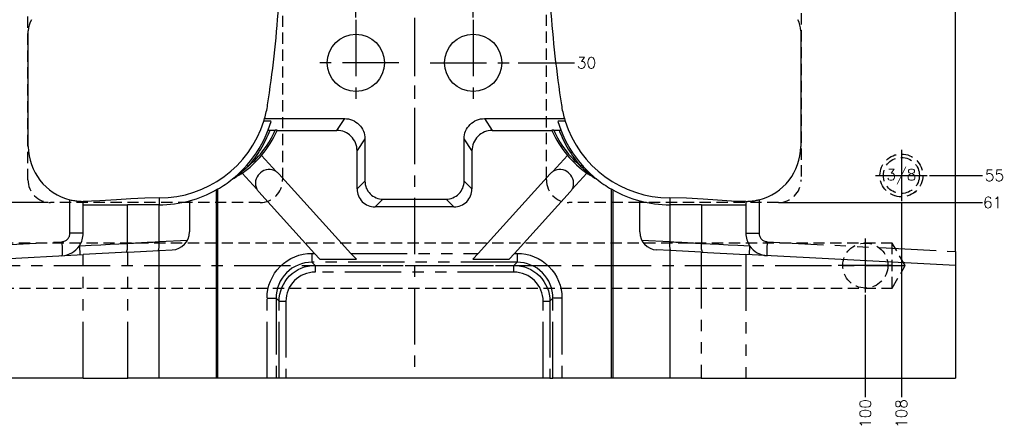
# Model space of a CAD drawing. Extents: x 2651 to 11825, y -3833 to 1075.
# Tile 19 of 256: x 3328 to 3547, y -3684 to -3594. Entities that reach past the tile are written whole.
import ezdxf
from ezdxf.enums import TextEntityAlignment as Align

# ---------------------------------------------------------------- set-up
doc = ezdxf.new("R2010")
doc.units = 0
doc.header["$LTSCALE"] = 10
for name, pattern in [('CENTER', [2, 1.25, -0.25, 0.25, -0.25]), ('HIDDEN', [0.375, 0.25, -0.125]), ('PHANTOM', [2.5, 1.25, -0.25, 0.25, -0.25, 0.25, -0.25])]:
    doc.linetypes.add(name, pattern=pattern)
doc.layers.get('0').update_dxf_attribs({"linetype": 'CONTINUOUS'})
doc.layers.get('Defpoints').update_dxf_attribs({"linetype": 'CONTINUOUS'})
for name, color, linetype in [('101', 7, 'CONTINUOUS'), ('CEN', 1, 'CENTER'), ('COOL', 150, 'HIDDEN'), ('DIM', 3, 'CONTINUOUS'), ('HIDDEN', 6, 'HIDDEN'), ('LAYER_102', 7, 'CONTINUOUS'), ('TEXT', 4, 'CONTINUOUS')]:
    doc.layers.add(name, color=color, linetype=linetype)
doc.styles.get("Standard").update_dxf_attribs({"font": 'romans.shx'})
doc.dimstyles.new('1-1', dxfattribs={"dimtxt": 2.5, "dimasz": 2.5, "dimexe": 1, "dimexo": 0.5, "dimtad": 0, "dimrnd": 1.38778e-17, "dimzin": 9, "dimdsep": 46, "dimtxsty": 'Standard', "dimblk": 'CLOSED', "dimcen": 0, "dimclrd": 3, "dimclre": 3, "dimclrt": 3, "dimazin": 2, "dimtfac": 0.75, "dimtofl": 0, "dimtmove": 0, "dimatfit": 3, "dimfxl": 0, "dimtolj": 1, "dimarcsym": 0})

# ---------------------------------------------------------------- blocks, each defined once
blk = doc.blocks.new('*U588', base_point=(2710.72, -3725.4))
for radius in [4.76, 4]:
    blk.add_circle((2710.72, -3725.4), radius)
at = {"layer": 'CEN'}
for p, q in [((2710.72, -3719.68), (2710.72, -3731.12)), ((2705, -3725.4), (2716.43, -3725.4))]:
    blk.add_line(p, q, dxfattribs=at)
blk = doc.blocks.new('*D671')
at = {"layer": 'Defpoints', "color": 0}
for p in [(3415.68, -3573.36), (3289.68, -3628.36), (3301.97, -3628.36)]:
    blk.add_point(p, dxfattribs=at)
at = {"layer": 'DIM', "color": 3, "lineweight": -2}
blk.add_line((3301.47, -3628.36), (3289.68, -3628.36), dxfattribs=at)
at = {"layer": 'DIM', "color": 3, "insert": (3287.04, -3628.36), "char_height": 2.5, "attachment_point": 5}
blk.add_mtext('\\A1;55', dxfattribs=at)
blk = doc.blocks.new('_Closed')
at = {"color": 0, "linetype": 'ByBlock', "lineweight": -2}
for p, q in [((-1, 0.167), (0, 0)), ((-1, 0.167), (-1, -0.167)), ((0, 0), (-1, -0.167)), ((0, 0), (-1, 0))]:
    blk.add_line(p, q, dxfattribs=at)
blk = doc.blocks.new('*D672')
at = {"layer": 'Defpoints', "color": 0}
for p in [(3415.68, -3573.36), (3289.68, -3648.36), (3295.68, -3648.36)]:
    blk.add_point(p, dxfattribs=at)
at = {"layer": 'DIM', "color": 3, "lineweight": -2}
blk.add_line((3295.18, -3648.36), (3289.68, -3648.36), dxfattribs=at)
at = {"layer": 'DIM', "color": 3, "insert": (3287.04, -3648.36), "char_height": 2.5, "attachment_point": 5}
blk.add_mtext('\\A1;75', dxfattribs=at)
blk = doc.blocks.new('*D673')
at = {"layer": 'Defpoints', "color": 0}
for p in [(3415.68, -3573.36), (3289.68, -3673.36), (3295.68, -3673.36)]:
    blk.add_point(p, dxfattribs=at)
at = {"layer": 'DIM', "color": 3, "lineweight": -2}
blk.add_line((3295.18, -3673.36), (3289.68, -3673.36), dxfattribs=at)
at = {"layer": 'DIM', "color": 3, "insert": (3286.02, -3673.36), "char_height": 2.5, "attachment_point": 5}
blk.add_mtext('\\A1;100', dxfattribs=at)
blk = doc.blocks.new('*D674')
at = {"layer": 'Defpoints', "color": 0}
for p in [(3415.68, -3573.36), (3315.68, -3654.36), (3315.68, -3677.56)]:
    blk.add_point(p, dxfattribs=at)
at = {"layer": 'DIM', "color": 3, "lineweight": -2}
blk.add_line((3315.68, -3654.86), (3315.68, -3677.56), dxfattribs=at)
at = {"layer": 'DIM', "color": 3, "insert": (3315.68, -3681.22), "char_height": 2.5, "attachment_point": 5, "rotation": 90}
blk.add_mtext('\\A1;100', dxfattribs=at)
blk = doc.blocks.new('*D675')
at = {"layer": 'Defpoints', "color": 0}
for p in [(3415.68, -3573.36), (3307.68, -3634.08), (3307.68, -3677.56)]:
    blk.add_point(p, dxfattribs=at)
at = {"layer": 'DIM', "color": 3, "lineweight": -2}
blk.add_line((3307.68, -3634.58), (3307.68, -3677.56), dxfattribs=at)
at = {"layer": 'DIM', "color": 3, "insert": (3307.68, -3681.22), "char_height": 2.5, "attachment_point": 5, "rotation": 90}
blk.add_mtext('\\A1;108', dxfattribs=at)
blk = doc.blocks.new('*D676')
at = {"layer": 'Defpoints', "color": 0}
for p in [(3415.68, -3573.36), (3515.68, -3654.36), (3515.68, -3677.56)]:
    blk.add_point(p, dxfattribs=at)
at = {"layer": 'DIM', "color": 3, "lineweight": -2}
blk.add_line((3515.68, -3654.86), (3515.68, -3677.56), dxfattribs=at)
at = {"layer": 'DIM', "color": 3, "insert": (3515.68, -3681.22), "char_height": 2.5, "attachment_point": 5, "rotation": 90}
blk.add_mtext('\\A1;100', dxfattribs=at)
blk = doc.blocks.new('*D677')
at = {"layer": 'Defpoints', "color": 0}
for p in [(3415.68, -3573.36), (3523.68, -3634.08), (3523.68, -3677.56)]:
    blk.add_point(p, dxfattribs=at)
at = {"layer": 'DIM', "color": 3, "lineweight": -2}
blk.add_line((3523.68, -3634.58), (3523.68, -3677.56), dxfattribs=at)
at = {"layer": 'DIM', "color": 3, "insert": (3523.68, -3681.22), "char_height": 2.5, "attachment_point": 5, "rotation": 90}
blk.add_mtext('\\A1;108', dxfattribs=at)
blk = doc.blocks.new('*D679')
at = {"layer": 'Defpoints', "color": 0}
for p in [(3415.68, -3573.36), (3529.4, -3628.36), (3541.68, -3628.36)]:
    blk.add_point(p, dxfattribs=at)
at = {"layer": 'DIM', "color": 3, "lineweight": -2}
blk.add_line((3529.9, -3628.36), (3541.68, -3628.36), dxfattribs=at)
at = {"layer": 'DIM', "color": 3, "insert": (3544.33, -3628.36), "char_height": 2.5, "attachment_point": 5}
blk.add_mtext('\\A1;55', dxfattribs=at)
blk = doc.blocks.new('*D793')
at = {"layer": 'Defpoints', "color": 0}
for p in [(3415.68, -3573.36), (3438.21, -3603.36), (3451.18, -3603.36)]:
    blk.add_point(p, dxfattribs=at)
at = {"layer": 'DIM', "color": 3, "lineweight": -2}
blk.add_line((3438.71, -3603.36), (3451.18, -3603.36), dxfattribs=at)
at = {"layer": 'DIM', "color": 3, "insert": (3453.83, -3603.36), "char_height": 2.5, "attachment_point": 5}
blk.add_mtext('\\A1;30', dxfattribs=at)
blk = doc.blocks.new('*D789')
at = {"layer": 'Defpoints', "color": 0}
for p in [(3402.68, -3467.36), (3415.68, -3573.36), (3402.68, -3593.83)]:
    blk.add_point(p, dxfattribs=at)
at = {"layer": 'DIM', "color": 3, "lineweight": -2}
blk.add_line((3402.68, -3593.33), (3402.68, -3467.36), dxfattribs=at)
at = {"layer": 'DIM', "color": 3, "insert": (3402.68, -3464.89), "char_height": 2.5, "attachment_point": 5, "rotation": 90}
blk.add_mtext('\\A1;13', dxfattribs=at)
blk = doc.blocks.new('*D790')
at = {"layer": 'Defpoints', "color": 0}
for p in [(3428.68, -3467.36), (3415.68, -3573.36), (3428.68, -3593.83)]:
    blk.add_point(p, dxfattribs=at)
at = {"layer": 'DIM', "color": 3, "lineweight": -2}
blk.add_line((3428.68, -3593.33), (3428.68, -3467.36), dxfattribs=at)
at = {"layer": 'DIM', "color": 3, "insert": (3428.68, -3464.89), "char_height": 2.5, "attachment_point": 5, "rotation": 90}
blk.add_mtext('\\A1;13', dxfattribs=at)
blk = doc.blocks.new('*D3398')
at = {"layer": 'Defpoints', "color": 0}
for p in [(3415.68, -3573.36), (3496.43, -3634.36), (3541.68, -3634.36)]:
    blk.add_point(p, dxfattribs=at)
at = {"layer": 'DIM', "color": 3, "lineweight": -2}
blk.add_line((3496.93, -3634.36), (3541.68, -3634.36), dxfattribs=at)
at = {"layer": 'DIM', "color": 3, "insert": (3543.92, -3634.36), "char_height": 2.5, "attachment_point": 5}
blk.add_mtext('\\A1;61', dxfattribs=at)
blk = doc.blocks.new('*D3399')
at = {"layer": 'Defpoints', "color": 0}
for p in [(3415.68, -3573.36), (3289.68, -3634.36), (3334.93, -3634.36)]:
    blk.add_point(p, dxfattribs=at)
at = {"layer": 'DIM', "color": 3, "lineweight": -2}
blk.add_line((3334.43, -3634.36), (3289.68, -3634.36), dxfattribs=at)
at = {"layer": 'DIM', "color": 3, "insert": (3287.45, -3634.36), "char_height": 2.5, "attachment_point": 5}
blk.add_mtext('\\A1;61', dxfattribs=at)

msp = doc.modelspace()

# ---------------------------------------------------------------- linework, layer by layer
at = {"layer": '101', "color": 7, "linetype": 'Continuous'}
for centre in [(3402.684, -3603.358), (3428.684, -3603.358)]:
    msp.add_circle(centre, 6.35, dxfattribs=at)
at = {"layer": 'CEN'}
for p, q in [((3415.684, -3473.358), (3415.684, -3673.358)), ((3402.684, -3593.83), (3402.684, -3612.886)), ((3415.684, -3593.83), (3415.684, -3612.886)), ((3428.684, -3593.83), (3428.684, -3612.886)), ((3412.212, -3603.358), (3393.156, -3603.358)), ((3419.156, -3603.358), (3438.212, -3603.358))]:
    msp.add_line(p, q, dxfattribs=at)
at = {"layer": 'COOL', "color": 1, "linetype": 'CENTER'}
for p, q in [((3515.684, -3642.358), (3515.684, -3654.358)), ((3295.684, -3648.358), (3524.55, -3648.358)), ((3521.684, -3648.358), (3509.684, -3648.358))]:
    msp.add_line(p, q, dxfattribs=at)
at = {"layer": 'COOL'}
msp.add_line((3521.663, -3653.358), (3521.663, -3643.358), dxfattribs=at)
msp.add_lwpolyline([(3309.278, -3653.358), (3521.663, -3653.358), (3524.55, -3648.358), (3521.663, -3643.358), (3309.278, -3643.358)], dxfattribs=at)
msp.add_circle((3515.684, -3648.358), 5, dxfattribs=at)
at = {"layer": 'LAYER_102', "color": 0, "linetype": 'Continuous'}
for p, q in [((3535.684, -3645.262), (3535.684, -3501.454)), ((3330.015, -3621.935), (3330.015, -3596.28)), ((3501.353, -3596.28), (3501.353, -3621.935)), ((3382.264, -3616.287), (3382.43, -3615.738)), ((3382.43, -3615.738), (3400.19, -3615.738)), ((3383.22, -3618.263), (3383.864, -3616.369)), ((3431.179, -3615.738), (3448.939, -3615.738)), ((3447.504, -3616.369), (3448.148, -3618.263)), ((3448.939, -3615.738), (3449.104, -3616.287)), ((3383.628, -3618.283), (3384.806, -3618.283)), ((3385.197, -3618.358), (3385.22, -3618.304)), ((3385.197, -3618.358), (3398.444, -3618.358)), ((3432.925, -3618.358), (3446.171, -3618.358)), ((3446.148, -3618.304), (3446.171, -3618.358)), ((3446.562, -3618.283), (3447.74, -3618.283)), ((3404.684, -3620.236), (3404.684, -3629.614)), ((3426.684, -3629.614), (3426.684, -3620.236)), ((3402.938, -3631.36), (3402.938, -3622.856)), ((3428.43, -3622.856), (3428.43, -3631.36)), ((3385.007, -3627.505), (3381.76, -3623.921)), ((3449.609, -3623.921), (3446.361, -3627.505)), ((3377.461, -3627.815), (3380.709, -3631.399)), ((3377.928, -3626.706), (3378.545, -3626.024)), ((3378.55, -3626.029), (3377.932, -3626.709)), ((3381.344, -3627.93), (3381.492, -3627.795)), ((3450.024, -3627.93), (3449.876, -3627.795)), ((3450.659, -3631.399), (3453.907, -3627.815)), ((3375.326, -3629.124), (3375.382, -3629.079)), ((3375.382, -3629.079), (3375.514, -3628.971)), ((3401.584, -3645.65), (3385.588, -3627.997)), ((3445.78, -3627.997), (3429.784, -3645.65)), ((3456.043, -3629.124), (3455.986, -3629.079)), ((3371.986, -3631.418), (3371.719, -3631.571)), ((3371.719, -3631.571), (3371.719, -3673.358)), ((3371.986, -3631.418), (3371.986, -3673.358)), ((3381.142, -3632.026), (3393.487, -3645.65)), ((3437.881, -3645.65), (3450.226, -3632.026)), ((3459.382, -3673.358), (3459.382, -3631.418)), ((3459.65, -3631.571), (3459.382, -3631.418)), ((3459.65, -3631.571), (3459.65, -3673.358)), ((3342.192, -3634.889), (3342.192, -3634.112)), ((3365.737, -3634.007), (3365.737, -3640.891)), ((3408.682, -3633.612), (3422.687, -3633.612)), ((3465.631, -3640.891), (3465.631, -3634.007)), ((3489.176, -3634.112), (3489.176, -3634.889)), ((3342.192, -3641.176), (3342.192, -3634.889)), ((3342.192, -3634.889), (3351.994, -3634.889)), ((3351.994, -3634.889), (3352.024, -3634.889)), ((3352.041, -3634.889), (3352.024, -3634.889)), ((3352.071, -3634.889), (3352.041, -3634.889)), ((3359.032, -3634.889), (3352.071, -3634.889)), ((3359.032, -3643.038), (3359.032, -3634.889)), ((3424.433, -3635.358), (3406.936, -3635.358)), ((3472.336, -3634.889), (3472.336, -3643.038)), ((3479.297, -3634.889), (3472.336, -3634.889)), ((3479.327, -3634.889), (3479.297, -3634.889)), ((3479.344, -3634.889), (3479.327, -3634.889)), ((3479.344, -3634.889), (3479.374, -3634.889)), ((3479.374, -3634.889), (3489.176, -3634.889)), ((3489.176, -3634.889), (3489.176, -3641.176)), ((3359.033, -3643.067), (3359.032, -3643.038)), ((3472.336, -3643.038), (3472.336, -3643.067)), ((3352.118, -3645.4), (3359.032, -3645.038)), ((3359.032, -3645.038), (3361.947, -3644.885)), ((3359.032, -3673.358), (3359.032, -3645.038)), ((3472.336, -3645.038), (3469.421, -3644.885)), ((3472.336, -3645.038), (3472.336, -3673.358)), ((3479.25, -3645.4), (3472.336, -3645.038)), ((3535.684, -3645.262), (3535.684, -3648.358)), ((3295.684, -3648.358), (3342.192, -3645.921)), ((3352.118, -3645.4), (3342.192, -3645.921)), ((3393.487, -3645.65), (3394.686, -3646.973)), ((3394.686, -3646.973), (3402.783, -3646.973)), ((3402.783, -3646.973), (3401.584, -3645.65)), ((3429.784, -3645.65), (3428.586, -3646.973)), ((3428.586, -3646.973), (3436.682, -3646.973)), ((3436.682, -3646.973), (3437.881, -3645.65)), ((3479.25, -3645.4), (3489.176, -3645.921)), ((3535.684, -3648.358), (3489.176, -3645.921)), ((3535.684, -3648.358), (3535.684, -3673.358)), ((3342.192, -3673.358), (3295.684, -3673.358)), ((3342.192, -3673.358), (3352.118, -3673.358)), ((3359.032, -3673.358), (3352.118, -3673.358)), ((3371.719, -3673.358), (3359.032, -3673.358)), ((3371.986, -3673.358), (3371.719, -3673.358)), ((3382.977, -3673.358), (3371.986, -3673.358)), ((3384.969, -3673.358), (3382.977, -3673.358)), ((3385.652, -3673.358), (3384.969, -3673.358)), ((3387.146, -3673.358), (3385.652, -3673.358)), ((3444.222, -3673.358), (3387.146, -3673.358)), ((3445.716, -3673.358), (3444.222, -3673.358)), ((3445.716, -3673.358), (3446.399, -3673.358)), ((3448.392, -3673.358), (3446.399, -3673.358)), ((3459.382, -3673.358), (3448.392, -3673.358)), ((3459.65, -3673.358), (3459.382, -3673.358)), ((3472.336, -3673.358), (3459.65, -3673.358)), ((3479.25, -3673.358), (3472.336, -3673.358)), ((3479.25, -3673.358), (3489.176, -3673.358)), ((3489.176, -3673.358), (3535.684, -3673.358))]:
    msp.add_line(p, q, dxfattribs=at)
at = {"layer": 'LAYER_102', "color": 6, "linetype": 'HIDDEN'}
for p, q in [((3329.934, -3629.358), (3329.934, -3517.358)), ((3386.434, -3517.89), (3386.434, -3628.931)), ((3444.934, -3628.931), (3444.934, -3517.89)), ((3501.434, -3517.358), (3501.434, -3629.358)), ((3386.434, -3628.931), (3386.434, -3629.358)), ((3444.934, -3629.358), (3444.934, -3628.931)), ((3365.737, -3634.358), (3334.934, -3634.358)), ((3381.434, -3634.358), (3365.737, -3634.358)), ((3465.631, -3634.358), (3449.934, -3634.358)), ((3467.12, -3634.358), (3465.631, -3634.358)), ((3496.434, -3634.358), (3467.12, -3634.358))]:
    msp.add_line(p, q, dxfattribs=at)
at = {"layer": 'LAYER_102', "color": 253, "linetype": 'PHANTOM'}
for p, q in [((3398.444, -3618.358), (3400.19, -3615.738)), ((3431.179, -3615.738), (3432.925, -3618.358)), ((3404.684, -3620.236), (3402.938, -3622.856)), ((3428.43, -3622.856), (3426.684, -3620.236)), ((3378.545, -3626.024), (3378.55, -3626.029)), ((3378.55, -3626.029), (3378.838, -3626.28)), ((3452.818, -3626.029), (3452.53, -3626.28)), ((3452.823, -3626.024), (3452.818, -3626.029)), ((3402.938, -3631.36), (3404.684, -3629.614)), ((3426.684, -3629.614), (3428.43, -3631.36)), ((3339.254, -3641.176), (3339.254, -3633.753)), ((3359.032, -3633.335), (3359.032, -3634.889)), ((3408.682, -3633.612), (3406.936, -3635.358)), ((3424.433, -3635.358), (3422.687, -3633.612)), ((3472.336, -3633.335), (3472.336, -3634.889)), ((3492.114, -3633.753), (3492.114, -3641.176)), ((3352.041, -3643.429), (3352.041, -3634.889)), ((3479.327, -3634.889), (3479.327, -3643.429)), ((3295.684, -3645.262), (3337.453, -3643.073)), ((3342.192, -3641.176), (3339.254, -3641.176)), ((3359.032, -3643.038), (3365.3, -3642.71)), ((3466.068, -3642.71), (3472.336, -3643.038)), ((3489.176, -3641.176), (3492.114, -3641.176)), ((3493.915, -3643.073), (3535.684, -3645.262)), ((3341.343, -3643.962), (3341.448, -3645.96)), ((3490.025, -3643.962), (3489.92, -3645.96)), ((3342.192, -3673.358), (3342.192, -3645.921)), ((3352.118, -3673.358), (3352.118, -3645.4)), ((3392.938, -3645.65), (3393.487, -3645.65)), ((3392.938, -3645.65), (3392.938, -3647.643)), ((3401.584, -3645.65), (3429.784, -3645.65)), ((3437.881, -3645.65), (3438.43, -3645.65)), ((3438.43, -3645.65), (3438.43, -3647.643)), ((3479.25, -3645.4), (3479.25, -3673.358)), ((3489.176, -3645.921), (3489.176, -3673.358)), ((3438.43, -3647.643), (3392.938, -3647.643)), ((3392.938, -3647.643), (3393.621, -3648.326)), ((3393.621, -3648.326), (3437.747, -3648.326)), ((3393.621, -3648.326), (3393.621, -3649.82)), ((3437.747, -3648.326), (3438.43, -3647.643)), ((3437.747, -3649.82), (3437.747, -3648.326)), ((3437.747, -3649.82), (3393.621, -3649.82)), ((3382.977, -3673.358), (3382.977, -3655.612)), ((3382.977, -3655.612), (3384.969, -3655.612)), ((3384.969, -3655.612), (3384.969, -3673.358)), ((3385.652, -3656.295), (3384.969, -3655.612)), ((3446.399, -3655.612), (3445.716, -3656.295)), ((3448.392, -3655.612), (3446.399, -3655.612)), ((3446.399, -3673.358), (3446.399, -3655.612)), ((3448.392, -3655.612), (3448.392, -3673.358)), ((3385.652, -3673.358), (3385.652, -3656.295)), ((3385.652, -3656.295), (3387.146, -3656.295)), ((3387.146, -3656.295), (3387.146, -3673.358)), ((3444.222, -3673.358), (3444.222, -3656.295)), ((3444.222, -3656.295), (3445.716, -3656.295)), ((3445.716, -3656.295), (3445.716, -3673.358))]:
    msp.add_line(p, q, dxfattribs=at)
at = {"layer": 'LAYER_102', "color": 0, "linetype": 'Continuous'}
for points in [[(3383.864, -3616.369, 0), (3383.861, -3616.362, 0), (3383.847, -3616.356, 0), (3383.822, -3616.349, 0), (3383.788, -3616.343, 0), (3383.743, -3616.337, 0), (3383.688, -3616.331, 0), (3383.624, -3616.325, 0), (3383.552, -3616.32, 0), (3383.47, -3616.315, 0), (3383.381, -3616.31, 0), (3383.284, -3616.306, 0), (3383.182, -3616.302, 0), (3383.07, -3616.298, 0), (3382.953, -3616.295, 0), (3382.831, -3616.292, 0), (3382.706, -3616.29, 0), (3382.597, -3616.289, 0), (3382.487, -3616.288, 0), (3382.375, -3616.288, 0), (3382.264, -3616.287, 0)], [(3400.19, -3615.738, 0), (3400.63, -3615.759, 0), (3401.067, -3615.824, 0), (3401.495, -3615.931, 0), (3401.911, -3616.08, 0), (3402.31, -3616.269, 0), (3402.688, -3616.496, 0), (3403.043, -3616.759, 0), (3403.369, -3617.056, 0), (3403.666, -3617.383, 0), (3403.928, -3617.738, 0), (3404.155, -3618.116, 0), (3404.343, -3618.516, 0), (3404.491, -3618.931, 0), (3404.598, -3619.359, 0), (3404.663, -3619.795, 0), (3404.684, -3620.236, 0)], [(3426.684, -3620.236, 0), (3426.706, -3619.795, 0), (3426.77, -3619.359, 0), (3426.877, -3618.931, 0), (3427.025, -3618.516, 0), (3427.214, -3618.116, 0), (3427.44, -3617.738, 0), (3427.703, -3617.383, 0), (3427.999, -3617.056, 0), (3428.326, -3616.759, 0), (3428.68, -3616.496, 0), (3429.059, -3616.269, 0), (3429.458, -3616.08, 0), (3429.873, -3615.931, 0), (3430.301, -3615.824, 0), (3430.738, -3615.759, 0), (3431.179, -3615.738, 0)], [(3449.104, -3616.287, 0), (3449.022, -3616.287, 0), (3448.94, -3616.288, 0), (3448.797, -3616.289, 0), (3448.656, -3616.291, 0), (3448.518, -3616.293, 0), (3448.386, -3616.296, 0), (3448.286, -3616.298, 0), (3448.191, -3616.302, 0), (3448.099, -3616.305, 0), (3448.013, -3616.309, 0), (3447.932, -3616.313, 0), (3447.86, -3616.317, 0), (3447.794, -3616.321, 0), (3447.734, -3616.326, 0), (3447.68, -3616.331, 0), (3447.633, -3616.336, 0), (3447.586, -3616.342, 0), (3447.549, -3616.349, 0), (3447.523, -3616.355, 0), (3447.508, -3616.362, 0), (3447.504, -3616.365, 0), (3447.504, -3616.369, 0)], [(3383.22, -3618.263, 0), (3383.221, -3618.265, 0), (3383.224, -3618.266, 0), (3383.23, -3618.268, 0), (3383.238, -3618.269, 0), (3383.249, -3618.271, 0), (3383.263, -3618.272, 0), (3383.278, -3618.274, 0), (3383.296, -3618.275, 0), (3383.316, -3618.276, 0), (3383.337, -3618.277, 0), (3383.361, -3618.278, 0), (3383.386, -3618.279, 0), (3383.414, -3618.28, 0), (3383.443, -3618.281, 0), (3383.474, -3618.282, 0), (3383.505, -3618.282, 0), (3383.535, -3618.283, 0), (3383.566, -3618.283, 0), (3383.597, -3618.283, 0), (3383.628, -3618.283, 0)], [(3385.22, -3618.304, 0), (3385.22, -3618.302, 0), (3385.218, -3618.301, 0), (3385.213, -3618.299, 0), (3385.207, -3618.298, 0), (3385.197, -3618.297, 0), (3385.185, -3618.295, 0), (3385.171, -3618.294, 0), (3385.155, -3618.292, 0), (3385.136, -3618.291, 0), (3385.115, -3618.29, 0), (3385.093, -3618.289, 0), (3385.069, -3618.288, 0), (3385.042, -3618.287, 0), (3385.014, -3618.286, 0), (3384.984, -3618.285, 0), (3384.954, -3618.285, 0), (3384.92, -3618.284, 0), (3384.885, -3618.284, 0), (3384.85, -3618.283, 0), (3384.815, -3618.283, 0), (3384.806, -3618.283, 0)], [(3402.938, -3622.856, 0), (3402.916, -3622.416, 0), (3402.852, -3621.979, 0), (3402.745, -3621.551, 0), (3402.597, -3621.136, 0), (3402.409, -3620.737, 0), (3402.182, -3620.358, 0), (3401.919, -3620.003, 0), (3401.623, -3619.676, 0), (3401.296, -3619.379, 0), (3400.942, -3619.116, 0), (3400.563, -3618.889, 0), (3400.164, -3618.7, 0), (3399.749, -3618.552, 0), (3399.321, -3618.444, 0), (3398.884, -3618.38, 0), (3398.444, -3618.358, 0)], [(3432.925, -3618.358, 0), (3432.484, -3618.38, 0), (3432.047, -3618.444, 0), (3431.619, -3618.552, 0), (3431.204, -3618.7, 0), (3430.805, -3618.889, 0), (3430.426, -3619.116, 0), (3430.072, -3619.379, 0), (3429.745, -3619.676, 0), (3429.449, -3620.003, 0), (3429.186, -3620.358, 0), (3428.96, -3620.737, 0), (3428.771, -3621.136, 0), (3428.623, -3621.551, 0), (3428.516, -3621.979, 0), (3428.452, -3622.416, 0), (3428.43, -3622.856, 0)], [(3446.562, -3618.283, 0), (3446.559, -3618.283, 0), (3446.52, -3618.283, 0), (3446.482, -3618.284, 0), (3446.443, -3618.284, 0), (3446.406, -3618.285, 0), (3446.378, -3618.285, 0), (3446.351, -3618.286, 0), (3446.325, -3618.287, 0), (3446.3, -3618.288, 0), (3446.276, -3618.289, 0), (3446.255, -3618.29, 0), (3446.236, -3618.291, 0), (3446.219, -3618.292, 0), (3446.203, -3618.293, 0), (3446.189, -3618.294, 0), (3446.178, -3618.296, 0), (3446.168, -3618.297, 0), (3446.161, -3618.298, 0), (3446.155, -3618.3, 0), (3446.15, -3618.301, 0), (3446.148, -3618.302, 0), (3446.148, -3618.304, 0)], [(3447.74, -3618.283, 0), (3447.777, -3618.283, 0), (3447.814, -3618.283, 0), (3447.851, -3618.283, 0), (3447.886, -3618.282, 0), (3447.921, -3618.281, 0), (3447.947, -3618.281, 0), (3447.972, -3618.28, 0), (3447.996, -3618.279, 0), (3448.019, -3618.278, 0), (3448.04, -3618.277, 0), (3448.058, -3618.276, 0), (3448.076, -3618.275, 0), (3448.091, -3618.274, 0), (3448.105, -3618.272, 0), (3448.117, -3618.271, 0), (3448.126, -3618.27, 0), (3448.134, -3618.268, 0), (3448.14, -3618.267, 0), (3448.145, -3618.266, 0), (3448.147, -3618.265, 0), (3448.148, -3618.263, 0)], [(3455.272, -3628.476, 0), (3455.153, -3628.375, 0), (3455.026, -3628.269, 0), (3454.893, -3628.156, 0), (3454.757, -3628.032, 0), (3454.606, -3627.888, 0), (3454.426, -3627.715, 0), (3454.105, -3627.4, 0), (3453.727, -3627.016, 0), (3453.296, -3626.56, 0), (3452.818, -3626.029, 0)], [(3339.254, -3633.753, 0), (3339.505, -3633.812, 0), (3339.755, -3633.866, 0), (3340.002, -3633.914, 0), (3340.244, -3633.955, 0), (3340.478, -3633.991, 0), (3340.704, -3634.021, 0), (3340.919, -3634.045, 0), (3341.122, -3634.065, 0), (3341.308, -3634.08, 0), (3341.479, -3634.091, 0), (3341.635, -3634.099, 0), (3341.773, -3634.105, 0), (3341.893, -3634.109, 0), (3341.994, -3634.111, 0), (3342.075, -3634.112, 0), (3342.135, -3634.112, 0), (3342.166, -3634.112, 0), (3342.185, -3634.112, 0), (3342.192, -3634.112, 0)], [(3359.032, -3633.335, 0), (3355.888, -3633.406, 0), (3352.745, -3633.579, 0), (3349.601, -3633.793, 0), (3345.897, -3634.016, 0), (3342.192, -3634.112, 0)], [(3489.176, -3634.112, 0), (3486.033, -3634.041, 0), (3482.889, -3633.868, 0), (3479.746, -3633.654, 0), (3476.041, -3633.431, 0), (3472.336, -3633.335, 0)], [(3489.176, -3634.112, 0), (3489.188, -3634.112, 0), (3489.221, -3634.112, 0), (3489.275, -3634.112, 0), (3489.351, -3634.111, 0), (3489.448, -3634.109, 0), (3489.565, -3634.106, 0), (3489.701, -3634.101, 0), (3489.855, -3634.093, 0), (3490.026, -3634.083, 0), (3490.213, -3634.068, 0), (3490.414, -3634.049, 0), (3490.627, -3634.025, 0), (3490.849, -3633.997, 0), (3491.081, -3633.962, 0), (3491.32, -3633.922, 0), (3491.563, -3633.876, 0), (3491.746, -3633.838, 0), (3491.93, -3633.797, 0), (3492.114, -3633.753, 0)], [(3358.803, -3645.05, 0), (3358.806, -3645.05, 0), (3358.823, -3645.045, 0), (3358.839, -3645.036, 0), (3358.856, -3645.021, 0), (3358.872, -3645, 0), (3358.896, -3644.957, 0), (3358.919, -3644.901, 0), (3358.941, -3644.829, 0), (3358.962, -3644.745, 0), (3358.98, -3644.652, 0), (3358.996, -3644.548, 0), (3359.01, -3644.43, 0), (3359.022, -3644.302, 0), (3359.032, -3644.17, 0), (3359.039, -3644.03, 0), (3359.044, -3643.879, 0), (3359.047, -3643.722, 0), (3359.047, -3643.565, 0), (3359.045, -3643.404, 0), (3359.04, -3643.236, 0), (3359.033, -3643.067, 0)], [(3472.565, -3645.05, 0), (3472.562, -3645.05, 0), (3472.545, -3645.045, 0), (3472.529, -3645.036, 0), (3472.513, -3645.021, 0), (3472.497, -3645, 0), (3472.472, -3644.957, 0), (3472.449, -3644.901, 0), (3472.427, -3644.829, 0), (3472.406, -3644.745, 0), (3472.388, -3644.652, 0), (3472.372, -3644.548, 0), (3472.358, -3644.43, 0), (3472.346, -3644.302, 0), (3472.336, -3644.17, 0), (3472.329, -3644.03, 0), (3472.324, -3643.879, 0), (3472.321, -3643.722, 0), (3472.321, -3643.565, 0), (3472.324, -3643.404, 0), (3472.328, -3643.236, 0), (3472.336, -3643.067, 0)]]:
    msp.add_polyline3d(points, dxfattribs=at)
at = {"layer": 'LAYER_102', "color": 253, "linetype": 'PHANTOM'}
for points in [[(3378.838, -3626.28, 0), (3378.581, -3626.527, 0), (3378.228, -3626.856, 0), (3377.826, -3627.217, 0), (3377.473, -3627.518, 0), (3377.155, -3627.78, 0), (3376.905, -3627.981, 0), (3376.672, -3628.161, 0), (3376.459, -3628.324, 0), (3376.264, -3628.468, 0), (3375.803, -3628.799, 0), (3375.695, -3628.875, 0), (3375.58, -3628.953, 0), (3375.532, -3628.986, 0)], [(3452.53, -3626.28, 0), (3452.787, -3626.527, 0), (3453.14, -3626.856, 0), (3453.543, -3627.217, 0), (3453.895, -3627.518, 0), (3454.213, -3627.78, 0), (3454.464, -3627.981, 0), (3454.696, -3628.161, 0), (3454.91, -3628.324, 0), (3455.104, -3628.468, 0), (3455.565, -3628.799, 0), (3455.673, -3628.875, 0), (3455.788, -3628.953, 0), (3455.836, -3628.986, 0)], [(3337.453, -3643.073, 0), (3337.479, -3643.611, 0), (3337.499, -3644.132, 0), (3337.513, -3644.621, 0), (3337.519, -3645.063, 0), (3337.519, -3645.445, 0), (3337.512, -3645.754, 0), (3337.499, -3645.982, 0), (3337.479, -3646.122, 0), (3337.453, -3646.169, 0)], [(3493.915, -3643.073, 0), (3493.889, -3643.611, 0), (3493.869, -3644.132, 0), (3493.856, -3644.621, 0), (3493.849, -3645.063, 0), (3493.849, -3645.445, 0), (3493.856, -3645.754, 0), (3493.87, -3645.982, 0), (3493.89, -3646.122, 0), (3493.915, -3646.169, 0)], [(3341.343, -3643.962, 0), (3342.668, -3643.896, 0), (3343.989, -3643.834, 0), (3346.091, -3643.732, 0), (3348.168, -3643.629, 0), (3350.107, -3643.53, 0), (3352.041, -3643.429, 0), (3352.041, -3643.429, 0)], [(3351.633, -3645.426, 0), (3351.72, -3645.391, 0), (3351.802, -3645.296, 0), (3351.875, -3645.145, 0), (3351.937, -3644.941, 0), (3351.987, -3644.692, 0), (3352.023, -3644.404, 0), (3352.045, -3644.086, 0), (3352.05, -3643.749, 0), (3352.041, -3643.429, 0)], [(3479.735, -3645.426, 0), (3479.648, -3645.391, 0), (3479.567, -3645.296, 0), (3479.494, -3645.145, 0), (3479.431, -3644.941, 0), (3479.381, -3644.692, 0), (3479.345, -3644.404, 0), (3479.324, -3644.086, 0), (3479.318, -3643.749, 0), (3479.327, -3643.429, 0)], [(3479.327, -3643.429, 0), (3479.327, -3643.429, 0), (3481.261, -3643.53, 0), (3483.2, -3643.629, 0), (3485.277, -3643.732, 0), (3487.379, -3643.834, 0), (3488.701, -3643.896, 0), (3490.025, -3643.962, 0)], [(3382.977, -3655.612, 0), (3383.024, -3654.638, 0), (3383.166, -3653.671, 0), (3383.402, -3652.723, 0), (3383.73, -3651.802, 0), (3384.147, -3650.916, 0), (3384.65, -3650.076, 0), (3385.232, -3649.289, 0), (3385.89, -3648.564, 0), (3386.615, -3647.906, 0), (3387.402, -3647.324, 0), (3388.243, -3646.821, 0), (3389.128, -3646.404, 0), (3390.049, -3646.076, 0), (3390.997, -3645.84, 0), (3391.964, -3645.698, 0), (3392.938, -3645.65, 0)], [(3438.43, -3645.65, 0), (3439.405, -3645.698, 0), (3440.371, -3645.84, 0), (3441.319, -3646.076, 0), (3442.241, -3646.404, 0), (3443.126, -3646.821, 0), (3443.966, -3647.324, 0), (3444.753, -3647.906, 0), (3445.478, -3648.564, 0), (3446.136, -3649.289, 0), (3446.718, -3650.076, 0), (3447.221, -3650.916, 0), (3447.638, -3651.802, 0), (3447.966, -3652.723, 0), (3448.202, -3653.671, 0), (3448.344, -3654.638, 0), (3448.392, -3655.612, 0)], [(3392.938, -3647.643, 0), (3392.159, -3647.679, 0), (3391.386, -3647.791, 0), (3390.626, -3647.979, 0), (3389.888, -3648.24, 0), (3389.179, -3648.573, 0), (3388.506, -3648.974, 0), (3387.875, -3649.441, 0), (3387.293, -3649.967, 0), (3386.767, -3650.549, 0), (3386.3, -3651.179, 0), (3385.899, -3651.853, 0), (3385.566, -3652.562, 0), (3385.305, -3653.3, 0), (3385.118, -3654.06, 0), (3385.005, -3654.833, 0), (3384.969, -3655.612, 0)], [(3385.652, -3656.295, 0), (3385.691, -3655.515, 0), (3385.806, -3654.743, 0), (3385.996, -3653.984, 0), (3386.259, -3653.248, 0), (3386.593, -3652.541, 0), (3386.995, -3651.87, 0), (3387.461, -3651.241, 0), (3387.987, -3650.661, 0), (3388.567, -3650.135, 0), (3389.196, -3649.669, 0), (3389.867, -3649.267, 0), (3390.574, -3648.933, 0), (3391.311, -3648.67, 0), (3392.069, -3648.48, 0), (3392.841, -3648.365, 0), (3393.621, -3648.326, 0)], [(3437.747, -3648.326, 0), (3438.527, -3648.365, 0), (3439.299, -3648.48, 0), (3440.058, -3648.67, 0), (3440.794, -3648.933, 0), (3441.501, -3649.267, 0), (3442.172, -3649.669, 0), (3442.801, -3650.135, 0), (3443.381, -3650.661, 0), (3443.907, -3651.241, 0), (3444.373, -3651.87, 0), (3444.775, -3652.541, 0), (3445.109, -3653.248, 0), (3445.372, -3653.984, 0), (3445.562, -3654.743, 0), (3445.677, -3655.515, 0), (3445.716, -3656.295, 0)], [(3446.399, -3655.612, 0), (3446.363, -3654.833, 0), (3446.251, -3654.06, 0), (3446.063, -3653.3, 0), (3445.802, -3652.562, 0), (3445.469, -3651.853, 0), (3445.068, -3651.179, 0), (3444.601, -3650.549, 0), (3444.075, -3649.967, 0), (3443.493, -3649.441, 0), (3442.863, -3648.974, 0), (3442.189, -3648.573, 0), (3441.48, -3648.24, 0), (3440.742, -3647.979, 0), (3439.982, -3647.791, 0), (3439.209, -3647.679, 0), (3438.43, -3647.643, 0)], [(3393.621, -3649.82, 0), (3392.988, -3649.851, 0), (3392.36, -3649.943, 0), (3391.743, -3650.097, 0), (3391.144, -3650.31, 0), (3390.569, -3650.581, 0), (3390.023, -3650.907, 0), (3389.511, -3651.286, 0), (3389.04, -3651.714, 0), (3388.612, -3652.185, 0), (3388.234, -3652.697, 0), (3387.907, -3653.243, 0), (3387.636, -3653.818, 0), (3387.423, -3654.417, 0), (3387.269, -3655.033, 0), (3387.177, -3655.662, 0), (3387.146, -3656.295, 0)], [(3444.222, -3656.295, 0), (3444.191, -3655.662, 0), (3444.099, -3655.033, 0), (3443.945, -3654.417, 0), (3443.732, -3653.818, 0), (3443.461, -3653.243, 0), (3443.135, -3652.697, 0), (3442.756, -3652.185, 0), (3442.329, -3651.714, 0), (3441.857, -3651.286, 0), (3441.345, -3650.907, 0), (3440.799, -3650.581, 0), (3440.224, -3650.31, 0), (3439.625, -3650.097, 0), (3439.009, -3649.943, 0), (3438.38, -3649.851, 0), (3437.747, -3649.82, 0)]]:
    msp.add_polyline3d(points, dxfattribs=at)
at = {"layer": 'LAYER_102', "color": 0, "linetype": 'Continuous'}
for centre in [(3402.684, -3603.358), (3428.684, -3603.358)]:
    msp.add_circle(centre, 6.35, dxfattribs=at)
at = {"layer": 'LAYER_102', "color": 6, "linetype": 'HIDDEN'}
for radius in [4.765, 4]:
    msp.add_circle((3523.684, -3628.358), radius, dxfattribs=at)
at = {"layer": 'LAYER_102', "color": 0, "linetype": 'Continuous'}
for centre, radius, start, end in [((3128.597, -3573.358), 257.526, 351.21206, 356.07665), ((3702.771, -3573.358), 257.526, 183.92335, 188.78794), ((3335.015, -3596.28), 5, 150, 180), ((3496.353, -3596.28), 5, 0, 30), ((3359.032, -3608.981), 24.354, 343.89382, 351.21206), ((3472.336, -3608.981), 24.354, 188.78794, 196.10618), ((3359.032, -3608.981), 24.354, 270, 342.54282), ((3472.336, -3608.981), 24.354, 197.45718, 270), ((3359.032, -3608.981), 25.908, 318.86603, 339.00744), ((3364.953, -3609.691), 22.022, 319.74606, 336.82294), ((3466.415, -3609.691), 22.022, 203.17706, 220.25394), ((3472.336, -3608.981), 25.908, 200.99256, 221.13397), ((3342.192, -3621.935), 12.177, 180, 256.03911), ((3489.176, -3621.935), 12.177, 283.96089, 0), ((3364.953, -3609.691), 22.022, 304.6118, 319.74606), ((3466.415, -3609.691), 22.022, 220.25394, 235.3882), ((3364.953, -3609.691), 22.022, 298.27889, 304.6118), ((3359.026, -3608.975), 25.917, 311.19709, 316.83136), ((3383.439, -3629.945), 2.9, 57.26999, 132.1798), ((3383.439, -3629.945), 2.9, 42.1798, 57.26999), ((3447.929, -3629.945), 2.9, 122.73001, 137.8202), ((3447.929, -3629.945), 2.9, 47.8202, 122.73001), ((3466.415, -3609.691), 22.022, 235.3882, 241.72111), ((3359.032, -3608.981), 25.908, 300, 308.96965), ((3375.57, -3629.427), 0.389, 118.27889, 128.96965), ((3358.989, -3608.929), 25.975, 309.50683, 311.19167), ((3383.291, -3630.079), 2.9, 132.1798, 207.08962), ((3408.681, -3629.615), 3.998, 179.99348, 270.00652), ((3422.687, -3629.615), 3.998, 269.99348, 0.00652), ((3448.077, -3630.079), 2.9, 332.91038, 47.8202), ((3472.424, -3608.873), 26.048, 228.81449, 230.86956), ((3455.798, -3629.427), 0.389, 51.03035, 61.72111), ((3472.336, -3608.981), 25.908, 231.03035, 240), ((3359.032, -3608.981), 25.908, 285, 299.31968), ((3383.291, -3630.079), 2.9, 207.08962, 222.1798), ((3406.935, -3631.361), 3.998, 179.99348, 270.00652), ((3424.433, -3631.361), 3.998, 269.99348, 0.00652), ((3448.077, -3630.079), 2.9, 317.8202, 332.91038), ((3472.336, -3608.981), 25.908, 240.68032, 255), ((3359.032, -3608.981), 25.908, 270, 285), ((3472.336, -3608.981), 25.908, 255, 270), ((3361.737, -3640.891), 4, 273, 0), ((3469.631, -3640.891), 4, 180, 267), ((3337.191, -3641.176), 5.001, 326.13409, 359.99788), ((3494.177, -3641.176), 5.001, 179.99981, 213.86468), ((3337.191, -3641.175), 5.001, 273.00367, 326.1224), ((3494.176, -3641.176), 5, 213.8699, 267)]:
    msp.add_arc(centre, radius, start, end, dxfattribs=at)
at = {"layer": 'LAYER_102', "color": 253, "linetype": 'PHANTOM'}
for centre, radius, start, end in [((3364.953, -3609.691), 21.633, 309.929, 336.59724), ((3359.032, -3608.981), 26.297, 318.86603, 339.28456), ((3466.415, -3609.691), 21.633, 203.40276, 230.071), ((3472.336, -3608.981), 26.297, 200.71544, 221.13397), ((3337.354, -3641.176), 1.9, 273, 0), ((3088.955, 1508.068), 5158.21, 272.923547, 273.001313), ((3742.414, 1508.075), 5158.217, 266.998688, 267.076453), ((3494.014, -3641.176), 1.9, 180, 267)]:
    msp.add_arc(centre, radius, start, end, dxfattribs=at)
at = {"layer": 'LAYER_102', "color": 6, "linetype": 'HIDDEN'}
for centre, radius, start, end in [((3472.342, -3608.975), 25.916, 221.13616, 228.80295), ((3334.934, -3629.358), 5, 180, 270), ((3381.434, -3629.358), 5, 270, 0), ((3449.934, -3629.358), 5, 180, 270), ((3496.434, -3629.358), 5, 270, 0)]:
    msp.add_arc(centre, radius, start, end, dxfattribs=at)

# ---------------------------------------------------------------- block references
at = {"layer": 'HIDDEN'}
msp.add_blockref('*U588', (3523.684, -3628.358), dxfattribs=at)

# ---------------------------------------------------------------- texts
at = {"layer": 'TEXT'}
msp.add_text('3/8', height=2.5, dxfattribs=at).set_placement((3523.684, -3628.358), align=Align.MIDDLE)

# ---------------------------------------------------------------- dimensions: what is measured, and where the dimension line sits
at = {"layer": 'DIM'}
for feature_location, offset, dtype, picture, middle in [((3402.684, -3593.83), (0, 126.472), 1, '*D789', (3402.684, -3464.888)), ((3428.684, -3593.83), (0, 126.472), 1, '*D790', (3428.684, -3464.888)), ((3295.684, -3673.358), (-6, 0), 0, '*D673', (3286.023, -3673.358)), ((3301.966, -3628.358), (-12.282, 0), 0, '*D671', (3287.035, -3628.358)), ((3295.684, -3648.358), (-6, 0), 0, '*D672', (3287.035, -3648.358)), ((3334.934, -3634.358), (-45.25, 0), 0, '*D3399', (3287.452, -3634.358)), ((3307.684, -3634.076), (0, -43.483), 1, '*D675', (3307.684, -3681.219)), ((3315.684, -3654.358), (0, -23.201), 1, '*D674', (3315.684, -3681.219)), ((3515.684, -3654.358), (0, -23.201), 1, '*D676', (3515.684, -3681.219)), ((3523.684, -3634.076), (0, -43.483), 1, '*D677', (3523.684, -3681.219)), ((3529.402, -3628.358), (12.282, 0), 0, '*D679', (3544.333, -3628.358)), ((3438.212, -3603.358), (12.97, 0), 0, '*D793', (3453.831, -3603.358)), ((3496.434, -3634.358), (45.25, 0), 0, '*D3398', (3543.916, -3634.358))]:
    dim = msp.add_ordinate_dim(feature_location=feature_location, offset=offset, dtype=dtype, origin=(3415.684, -3573.358), dimstyle='1-1', dxfattribs=at)
    dim.commit()
    dim.dimension.update_dxf_attribs({"geometry": picture, "text_midpoint": middle})

doc.saveas('drawing.dxf')
